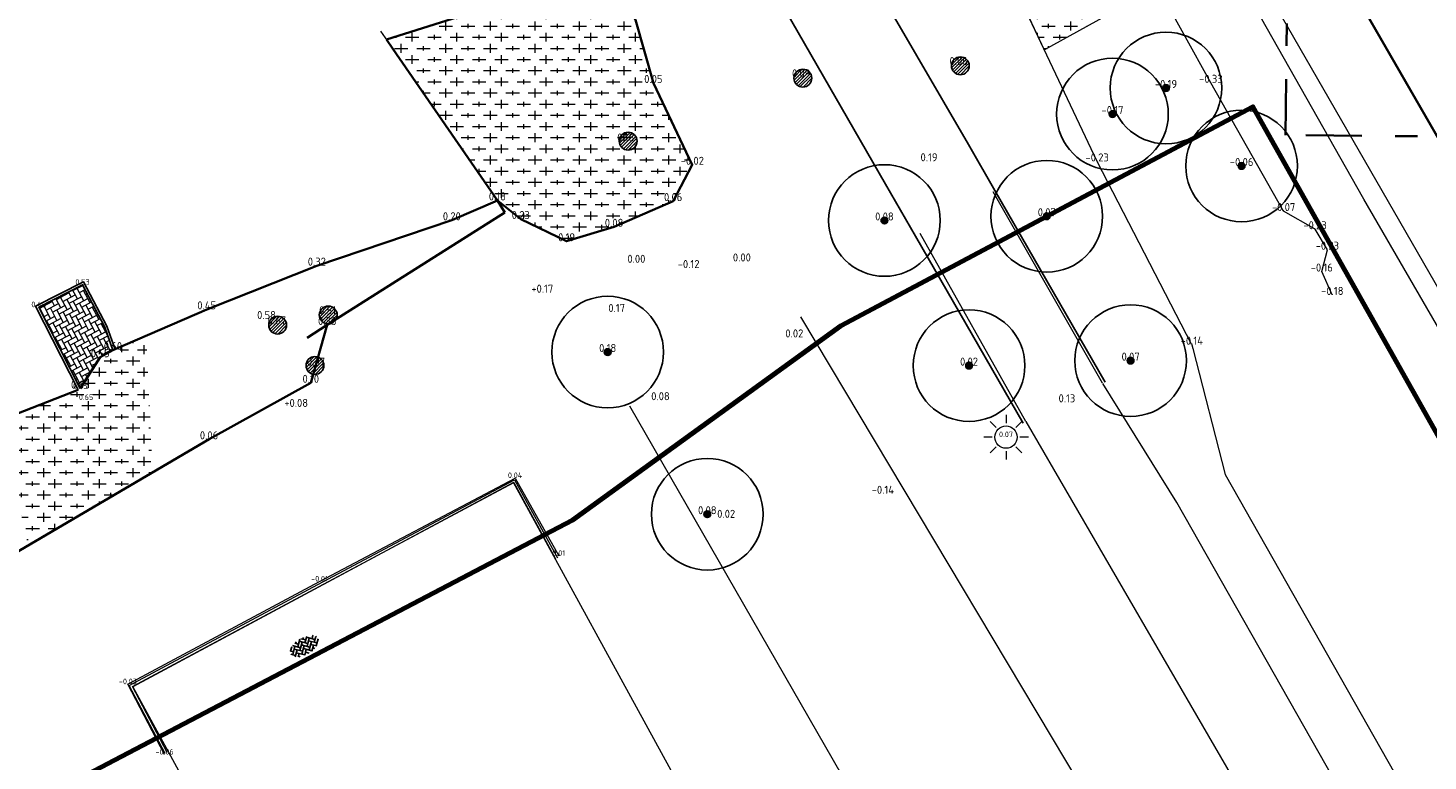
# Model space of a CAD drawing. Header units: metres. Extents: x 108651 to 109770, y 520801 to 521818.
# Tile 43 of 66: x 109184 to 109246, y 521216 to 521249. Entities that reach past the tile are written whole.
import ezdxf
from ezdxf.enums import TextEntityAlignment as Align

# ---------------------------------------------------------------- set-up
doc = ezdxf.new("R2010")
doc.units = ezdxf.units.M
doc.linetypes.add('AL-TEKENBLADGRENS-SO', pattern=[11.5, 2.5, -1.5, 1, -1.5, 1, -1.5, 2.5])
for name, color, linetype, lineweight in [('B-GV-GR-BOOM-S', 253, 'Continuous', 25), ('B-WE-GR-BEPLANTING-G', 253, 'Continuous', 18), ('B-WE-GR-BEPLANTING_CULTUUR_BOSPLANTSOEN-GV', 253, 'Continuous', 18), ('B-WE-GW-WATERGANG_GREPPEL_INSTEEK-G', 253, 'Continuous', 18), ('B-WE-GW-WATERGANG_SLOOT-G', 253, 'Continuous', 18), ('B-WE-KL-ET_LS_OV_LICHTMAST-S', 253, 'Continuous', 25), ('B-WE-VH-KANTOPSLUITING_ACHTERKANTBAND-G', 253, 'Continuous', 18), ('B-WE-VH-KANTVERHARDING-G', 253, 'Continuous', 18), ('B-WE-VH-VERHARDING_ACHTERKANTBAND-G', 253, 'Continuous', 25), ('B-WE-VH-VERHARDING_BETONSTRAATSTEEN-GV', 253, 'Continuous', 18), ('B-WE-VH-VERHARDING_BETONSTRAATSTEEN-S', 253, 'Continuous', 25), ('B-WE-VH-VERHARDING_STRAATBAKSTEEN-GV', 253, 'Continuous', 18), ('B-XX-IE-TERREINAFSCHEIDING_KUNSTMATIG_HEKWERK-G', 253, 'IE-TERREINAFSCHEIDING-KUNSTMATIG', 18), ('B-XX-IE-TERREINAFSCHEIDING_KUNSTMATIG_RASTER-G', 253, 'IE-TERREINAFSCHEIDING-KUNSTMATIG', 18), ('N-WE-KG-WERKGRENS_FASE 3A-G', 10, 'XX-WERKGRENS_CIRCEL', 70), ('V-WE-GR-BEPLANTING-G', 90, 'Continuous', 35), ('V-WE-GR-BOOM_BOSPLANTSOEN-A-200', 80, 'Continuous', 18), ('V-WE-GR-DOORWORTELBARE RUIMTE-S', 80, 'Continuous', 25), ('V-WE-GW-WATERGANG_SLOOT-G', 253, 'Continuous', 35), ('V-WE-IE-TERREINAFSCHEIDING_KUNSTMATIG_HEKWERK_RASTER-G', 30, 'V-IE-TERREINAFSCHEIDING_KUNSTMATIG-SO', 35), ('V-WE-VH-KANTOPSLUITING_OPSLUITBAND_150X250-G', 150, 'VH-OPSLUITBAND_150X250_A-V', 25), ('V-WE-VH-KANTVERHARDING-G', 4, 'Continuous', 25), ('X-XX-AL-T18', 253, 'Continuous', 18), ('X-XX-AL-TEKENBLADGRENS-G', 7, 'AL-TEKENBLADGRENS-SO', 35)]:
    doc.layers.add(name, color=color, linetype=linetype, lineweight=lineweight)
for name, color, linetype in [('B-WE-KL-ET_LS_OV_LICHTMAST-S-HGT', 253, 'Continuous'), ('B-WE-OG-BEBOUWING_HOOFDGEBOUW-G-HGT', 253, 'Continuous'), ('B-XX-IE-TERREINAFSCHEIDING_KUNSTMATIG_RASTER-G-HGT', 253, 'Continuous')]:
    doc.layers.add(name, color=color, linetype=linetype)
doc.layers.add('V-WE-VH-VERHARDING_BETONSTRAATSTEEN-A-200', color=7, linetype='Continuous', lineweight=18, true_color=0x6600cc)
doc.styles.add('ISOCP', font='isocp.shx', dxfattribs={"width": 0.8})
doc.styles.add('NLCS-ISO', font='NLCS-ISO.ttf')
doc.styles.add('NLCS-ISO-M200-T18', font='NLCS-ISO.ttf', dxfattribs={"height": 0.36})
doc.linetypes.add('IE-TERREINAFSCHEIDING-KUNSTMATIG', pattern='A,4,[82,NLCS.SHX,S=0.75,R=90,X=0,Y=0],4,-2', length=10)
doc.linetypes.add('V-IE-TERREINAFSCHEIDING_KUNSTMATIG-SO', pattern='A,2,[24,NLCS.SHX,S=0.6,R=0,X=-1,Y=0],2,[82,NLCS.SHX,S=0.75,R=90,X=0,Y=0],2,[24,NLCS.SHX,S=0.6,R=0,X=1,Y=0],2,-2', length=10)
doc.linetypes.add('VH-OPSLUITBAND_150X250_A-V', pattern='A,4,[24,NLCS.SHX,S=1,R=0,X=0,Y=0],4,-1,2,-1', length=12)
doc.linetypes.add('XX-WERKGRENS_CIRCEL', pattern='A,10,-2.5,[69,NLCS.SHX,S=1,R=0,X=0,Y=0],-2.5', length=15)
pattern_1 = [(0, (0, 0), (0.5, 0.5), [0.6, -0.4]), (90, (0.3, -0.2), (-2, 1e-16), [0.4, -0.6]), (90, (0.8, 0.3), (-2, 1e-16), [0.4, -0.6]), (90, (1.3, -0.1), (-2, 1e-16), [0.2, -0.8]), (90, (1.8, 0.4), (-2, 1e-16), [0.2, -0.8])]

# ---------------------------------------------------------------- blocks, each defined once
blk = doc.blocks.new('SGR-BOOM_01')
h = blk.add_hatch(color=256)
edge = h.paths.add_edge_path()
edge.add_arc((0, 0), 0.15, 0, 360)
for radius in [2.5, 0.15, 0.045]:
    blk.add_circle((0, 0), radius)
blk = doc.blocks.new('SKL-ET_OV_LICHTMAST-SO')
at = {"color": 0, "linetype": 'ByBlock', "lineweight": 18}
for points in [[(-1.41, 1.41), (-0.88, 0.88)], [(0, 2), (0, 1.25)], [(0.88, 0.88), (1.41, 1.41)], [(-1.25, 0), (-2, 0)], [(2, 0), (1.25, 0)], [(-1.41, -1.41), (-0.88, -0.88)], [(0, -1.25), (0, -2)], [(0.88, -0.88), (1.41, -1.41)]]:
    blk.add_lwpolyline(points, dxfattribs=at)
blk.add_circle((0, 0), 1, dxfattribs=at)
blk = doc.blocks.new('SVH-BSS_KEIFORMAAT_KEPER-SO')
at = {"ltscale": 0.1}
for p, q in [((-1.33, 0.22), (-1.11, 0)), ((-1.3, 0.19), (-1.01, 0.48)), ((-1.3, -0.19), (-0.74, 0.37)), ((-1.2, -0.46), (-0.74, 0)), ((-1.14, 0.4), (-1.11, 0.37)), ((-0.93, 0.19), (-0.37, -0.37)), ((-0.9, 0.53), (-0.37, 0)), ((-0.62, 0.62), (-0.37, 0.37)), ((-0.56, 0.19), (-0.05, 0.69)), ((-0.56, 0.56), (-0.46, 0.65)), ((-0.56, -0.19), (0, 0.37)), ((-0.56, -0.56), (0, 0)), ((-0.19, 0.56), (0.37, 0)), ((-0.19, 0.19), (0.37, -0.37)), ((0.05, 0.69), (0.37, 0.37)), ((0.19, 0.56), (0.3, 0.67)), ((0.19, 0.19), (0.61, 0.61)), ((0.19, -0.19), (0.74, 0.37)), ((0.19, -0.56), (0.74, 0)), ((0.56, 0.56), (1.11, 0)), ((0.56, 0.19), (1.11, -0.37)), ((0.93, 0.19), (1.13, 0.38)), ((0.93, -0.19), (1.31, 0.2)), ((1.06, 0.43), (1.11, 0.37)), ((1.3, 0.19), (1.35, 0.14)), ((-1.43, -0.05), (-1.11, -0.37)), ((-0.97, -0.6), (-0.74, -0.37)), ((-0.93, -0.19), (-0.37, -0.74)), ((-0.93, -0.56), (-0.82, -0.67)), ((-0.4, -0.77), (0, -0.37)), ((-0.19, -0.19), (0.37, -0.74)), ((-0.19, -0.56), (0.05, -0.8)), ((-0.05, -0.8), (0, -0.74)), ((0.34, -0.77), (0.74, -0.37)), ((0.56, -0.19), (0.96, -0.59)), ((0.56, -0.56), (0.7, -0.7)), ((0.93, -0.56), (1.39, -0.09)), ((1.3, -0.19), (1.35, -0.24))]:
    blk.add_line(p, q, dxfattribs=at)
at = {"style": 'NLCS-ISO'}
blk.add_attdef('FORMAAT', text='', height=0.45, dxfattribs=at).set_placement((-1.46, -0.05), align=Align.MIDDLE_RIGHT)
blk.add_attdef('KLEUR', text='', height=0.45, dxfattribs=at).set_placement((1.46, -0.05), align=Align.MIDDLE_LEFT)
at = {"style": 'NLCS-ISO', "flags": 1}
blk.add_attdef('FUNCTIE', text='', height=0.45, dxfattribs=at).set_placement((0.03, -0.9), align=Align.MIDDLE_CENTER)
blk = doc.blocks.new('SGR-DOORWORTELBARE RUIMTE')
for p, q in [((-1.99, 0.21), (-0.21, 1.99)), ((-1.95, -0.45), (0.45, 1.95)), ((-1.75, -0.96), (0.96, 1.75)), ((-1.45, -1.37), (1.37, 1.45)), ((-1.07, -1.69), (1.69, 1.07)), ((-0.58, -1.91), (1.91, 0.58)), ((0.04, -2), (2, -0.04)), ((1.04, -1.71), (1.71, -1.04))]:
    blk.add_line(p, q)
at = {"extrusion": (0, 0, -1)}
blk.add_arc((0, 0), 2, 0, 360, dxfattribs=at)

msp = doc.modelspace()

# ---------------------------------------------------------------- hatches: boundary and pattern name
at = {"layer": 'V-WE-GR-BOOM_BOSPLANTSOEN-A-200'}
h = msp.add_hatch(dxfattribs=at)
h.set_pattern_fill('AGR-BOSPLANTSOEN-SO', color=256, scale=0.5, pattern_type=2)
h.set_pattern_definition(pattern_1)
h.paths.add_polyline_path([(109229.11, 521247.931), (109234.192, 521250.751), (109232.305, 521254.147), (109226.766, 521251.388), (109228.428, 521249.369)])
h = msp.add_hatch(dxfattribs=at)
h.set_pattern_fill('AGR-BOSPLANTSOEN-SO', color=256, scale=0.5, pattern_type=2)
h.set_pattern_definition(pattern_1)
h.paths.add_polyline_path([(109199.652, 521248.397), (109204.615, 521241.192), (109205.14, 521240.774), (109205.665, 521240.356), (109207.715, 521239.36), (109209.842, 521240.008), (109212.489, 521241.158), (109213.346, 521242.785), (109211.601, 521246.448), (109210.795, 521249.284), (109209.559, 521251.531)])
h = msp.add_hatch(dxfattribs=at)
h.set_pattern_fill('AGR-BOSPLANTSOEN-SO', color=256, scale=0.5, pattern_type=2)
h.set_pattern_definition(pattern_1)
h.paths.add_polyline_path([(109188.881, 521235.131), (109187.399, 521234.488), (109186.829, 521234.167), (109185.935, 521232.76), (109185.846, 521232.714), (109182.368, 521231.354), (109183.598, 521225.738), (109189.179, 521229.012)])
h.paths.add_polyline_path([(109187.077, 521234.441), (109187.721, 521234.441), (109187.721, 521234.796), (109187.077, 521234.796)], flags=17)
h.paths.add_polyline_path([(109186.502, 521234.11), (109187.156, 521234.11), (109187.156, 521234.463), (109186.502, 521234.463)], flags=17)
h.paths.add_polyline_path([(109185.606, 521232.701), (109186.264, 521232.701), (109186.264, 521233.07), (109185.606, 521233.07)], flags=17)
h.paths.add_polyline_path([(109185.865, 521232.194), (109186.523, 521232.194), (109186.523, 521232.564), (109185.865, 521232.564)], flags=16)
h.paths.add_polyline_path([(109185.865, 521232.194), (109186.523, 521232.194), (109186.523, 521232.564), (109185.865, 521232.564)], flags=16)
h.paths.add_polyline_path([(109185.606, 521232.701), (109186.264, 521232.701), (109186.264, 521233.07), (109185.606, 521233.07)], flags=16)
at = {"layer": 'V-WE-VH-VERHARDING_BETONSTRAATSTEEN-A-200'}
h = msp.add_hatch(dxfattribs=at)
h.set_pattern_fill('AVH-BSS_KEIFORMAAT_ELLEBOOG-SO', color=256, scale=0.2, angle=118, pattern_type=2)
h.set_pattern_definition([(118, (0, 0), (-0.284008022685, 0.086829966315), [0.63, -0.21]), (28, (-0.37084, -0.19718), (-0.284008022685, 0.086829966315), [0.63, -0.21])])
h.paths.add_polyline_path([(109186.036, 521237.413), (109184.071, 521236.406), (109185.935, 521232.76), (109186.829, 521234.167), (109187.399, 521234.488), (109187.038, 521235.515)])
h.paths.add_polyline_path([(109187.077, 521234.441), (109187.721, 521234.441), (109187.721, 521234.796), (109187.077, 521234.796)], flags=9)
h.paths.add_polyline_path([(109186.502, 521234.11), (109187.156, 521234.11), (109187.156, 521234.463), (109186.502, 521234.463)], flags=24)
h.paths.add_polyline_path([(109185.606, 521232.701), (109186.264, 521232.701), (109186.264, 521233.07), (109185.606, 521233.07)], flags=9)
h.paths.add_polyline_path([(109183.732, 521236.35), (109184.41, 521236.35), (109184.41, 521236.703), (109183.732, 521236.703)], flags=9)

# ---------------------------------------------------------------- linework, layer by layer
at = {"layer": 'B-WE-GR-BEPLANTING-G'}
msp.add_lwpolyline([(109242.011, 521236.956), (109241.539, 521238.004), (109241.788, 521238.982), (109241.238, 521239.899), (109239.83, 521240.711), (109236.575, 521246.455), (109232.939, 521253.01), (109229.919, 521258.426)], dxfattribs=at)
at = {"layer": 'B-WE-GR-BEPLANTING_CULTUUR_BOSPLANTSOEN-GV', "flags": 128}
for points in [[(109235.719, 521234.73), (109231.479, 521242.935), (109228.428, 521249.369), (109224.956, 521253.407), (109223.904, 521255.546)], [(109210.528, 521231.992), (109225.5, 521205.935), (109225.658, 521205.68), (109233.413, 521210.502), (109218.207, 521235.982)], [(109235.719, 521234.73), (109235.763, 521234.56)], [(109235.763, 521234.56), (109237.205, 521228.916), (109249.967, 521206.452), (109316.263, 521091.84), (109316.025, 521091.206), (109316.148, 521090.991), (109315.888, 521090.842), (109315.6, 521090.076), (109317.824, 521086.936)]]:
    msp.add_lwpolyline(points, dxfattribs=at)
at = {"layer": 'B-WE-GW-WATERGANG_GREPPEL_INSTEEK-G'}
msp.add_lwpolyline([(109247.705, 521233.86), (109243.422, 521241.243), (109238.034, 521250.774), (109233.132, 521259.137)], dxfattribs=at)
at = {"layer": 'B-WE-GW-WATERGANG_SLOOT-G'}
msp.add_lwpolyline([(109234.776, 521258.066), (109238.968, 521250.766), (109248.192, 521234.771)], dxfattribs=at)
at = {"layer": 'B-WE-VH-KANTOPSLUITING_ACHTERKANTBAND-G'}
msp.add_lwpolyline([(109189.742, 521216.414), (109188.124, 521219.459), (109196.572, 521223.982), (109205.388, 521228.681), (109207.304, 521225.191)], dxfattribs=at)
at = {"layer": 'B-WE-VH-KANTVERHARDING-G'}
msp.add_lwpolyline([(109189.832, 521216.46), (109188.268, 521219.416), (109196.628, 521223.904), (109205.356, 521228.557), (109207.221, 521225.136)], dxfattribs=at)
at = {"layer": 'B-WE-VH-VERHARDING_ACHTERKANTBAND-G'}
for points in [[(109226.903, 521241.629), (109225.715, 521243.69), (109221.093, 521251.657), (109220.693, 521252.354)], [(109223.339, 521239.587), (109221.992, 521241.924), (109217.526, 521249.692), (109217.161, 521250.326)], [(109231.844, 521233.057), (109226.903, 521241.629)], [(109228.165, 521231.212), (109223.339, 521239.587)]]:
    msp.add_lwpolyline(points, dxfattribs=at)
at = {"layer": 'B-WE-VH-VERHARDING_BETONSTRAATSTEEN-GV', "flags": 128}
msp.add_lwpolyline([(109193.179, 521210.431), (109202.381, 521193.567), (109219.458, 521202.757), (109205.343, 521228.559), (109188.284, 521219.412)], close=True, dxfattribs=at)
at = {"layer": 'B-WE-VH-VERHARDING_STRAATBAKSTEEN-GV'}
for points in [[(109231.723, 521232.999), (109226.817, 521241.578)], [(109228.281, 521231.289), (109223.552, 521239.702)]]:
    msp.add_lwpolyline(points, dxfattribs=at)
at = {"layer": 'B-WE-VH-VERHARDING_STRAATBAKSTEEN-GV', "flags": 128}
msp.add_lwpolyline([(109228.281, 521231.289), (109238.511, 521213.672), (109239.857, 521211.33), (109267.649, 521162.971), (109271.095, 521164.934), (109247.798, 521205.209), (109235.042, 521227.662), (109231.728, 521232.99)], dxfattribs=at)
at = {"layer": 'B-XX-IE-TERREINAFSCHEIDING_KUNSTMATIG_HEKWERK-G'}
msp.add_polyline3d([(109199.703, 521248.322, 0.251), (109199.392, 521248.777, 0.252)], dxfattribs=at)
at = {"layer": 'B-XX-IE-TERREINAFSCHEIDING_KUNSTMATIG_RASTER-G'}
msp.add_lwpolyline([(109189.711, 521216.374), (109188.069, 521219.524), (109196.651, 521224.126), (109205.408, 521228.757), (109207.368, 521225.272)], dxfattribs=at)
at = {"layer": 'N-WE-KG-WERKGRENS_FASE 3A-G', "flags": 128}
msp.add_lwpolyline([(109325.985, 521089.891), (109318.976, 521087.098), (109317.759, 521090.31), (109323.357, 521094.593), (109238.454, 521245.385), (109219.993, 521235.574), (109207.975, 521226.877), (109134.352, 521188.292), (109146.681, 521162.038), (109133.203, 521154.372), (109125.139, 521169.625), (109118.97, 521166.626), (109096.884, 521210.772), (109081.12, 521240.821), (109089.41, 521256.905), (109098.836, 521261.004), (109100.773, 521257.626, 0.463993), (109111.285, 521254.28), (109161.484, 521279.683), (109182.49, 521274.188), (109197.384, 521282.23), (109207.411, 521265.019), (109222.743, 521273.13), (109202.684, 521306.819), (109330.854, 521375.957), (109334.104, 521366.956), (109359.352, 521304.007), (109395.916, 521316.767), (109395.014, 521304.654), (109407.223, 521303.045), (109419.647, 521302.279), (109418.208, 521287.556), (109409.708, 521288.408), (109419.013, 521237.753), (109418.562, 521234.864), (109426.445, 521234.185), (109428.101, 521222.066), (109422.353, 521222.198), (109444.16, 521149.248), (109444.21, 521130.53), (109415.056, 521118.995), (109417.942, 521109.017), (109389.8, 521098.734), (109393.219, 521089.125), (109386.118, 521086.75), (109367.934, 521091.648), (109364.106, 521102.437)], format="xyb", close=True, dxfattribs=at)
at = {"layer": 'V-WE-GR-BEPLANTING-G'}
for points in [[(109204.615, 521241.192), (109205.665, 521240.356), (109207.715, 521239.36), (109209.842, 521240.008), (109212.489, 521241.158), (109213.346, 521242.785), (109211.601, 521246.448), (109210.795, 521249.284), (109209.559, 521251.531), (109199.652, 521248.397)], [(109185.935, 521232.76), (109186.829, 521234.167), (109187.399, 521234.488), (109191.598, 521236.311), (109196.529, 521238.268), (109202.575, 521240.299), (109204.615, 521241.192)], [(109162.969, 521213.636), (109191.7, 521230.491), (109196.258, 521233.022), (109196.995, 521235.611)], [(109155.758, 521231.217), (109156.344, 521230.273), (109156.535, 521229.252), (109155.861, 521227.854), (109154.528, 521226.717), (109153.473, 521225.579), (109153.479, 521224.188), (109154.301, 521222.749), (109155.907, 521221.583), (109157.517, 521221), (109159.022, 521221.503), (109160.22, 521222.958), (109160.85, 521225.022), (109162.059, 521226.536), (109163.466, 521227.099), (109165.385, 521226.925), (109167.521, 521226.207), (109169.456, 521226.372), (109178.89, 521229.994), (109185.846, 521232.714)]]:
    msp.add_lwpolyline(points, dxfattribs=at)
at = {"layer": 'V-WE-GR-BOOM_BOSPLANTSOEN-A-200'}
msp.add_lwpolyline([(109229.11, 521247.931), (109234.192, 521250.751), (109232.305, 521254.147), (109226.766, 521251.388), (109228.428, 521249.369)], close=True, dxfattribs=at)
at = {"layer": 'V-WE-GW-WATERGANG_SLOOT-G'}
msp.add_lwpolyline([(109248.192, 521234.771), (109248.689, 521234.365), (109249.187, 521234.375), (109250.071, 521234.651), (109250.576, 521234.824), (109250.855, 521235.227), (109250.837, 521235.665), (109250.755, 521236.274), (109247.746, 521242.246), (109241.254, 521253.523), (109237.973, 521259.188)], dxfattribs=at)
at = {"layer": 'V-WE-IE-TERREINAFSCHEIDING_KUNSTMATIG_HEKWERK_RASTER-G'}
for points in [[(109204.947, 521240.65), (109204.615, 521241.192), (109199.933, 521247.985), (109199.652, 521248.397)], [(109196.093, 521235.039), (109196.995, 521235.611), (109199.923, 521237.467), (109204.947, 521240.65)]]:
    msp.add_lwpolyline(points, dxfattribs=at)
at = {"layer": 'V-WE-VH-KANTOPSLUITING_OPSLUITBAND_150X250-G'}
msp.add_lwpolyline([(109187.493, 521234.521), (109187.13, 521235.555), (109186.078, 521237.547), (109183.936, 521236.45), (109185.846, 521232.714)], dxfattribs=at)
at = {"layer": 'V-WE-VH-KANTVERHARDING-G'}
msp.add_lwpolyline([(109187.399, 521234.488), (109187.038, 521235.515), (109186.036, 521237.413), (109184.071, 521236.406), (109185.935, 521232.76)], dxfattribs=at)
at = {"layer": 'X-XX-AL-TEKENBLADGRENS-G'}
msp.add_lwpolyline([(109261.328, 521166.17), (109261.328, 521243.911), (109239.92, 521244.118), (109240.728, 521327.985)], dxfattribs=at)

# ---------------------------------------------------------------- block references
at = {"layer": 'B-GV-GR-BOOM-S'}
for p in [(109234.561, 521246.225, -0.193), (109232.165, 521245.057, -0.17), (109237.948, 521242.733, -0.065), (109229.223, 521240.48, 0.07), (109221.95, 521240.291, 0.076), (109209.556, 521234.4, 0.181), (109225.74, 521233.791, 0.018), (109232.977, 521234.015, 0.069), (109214.018, 521227.137, 0.083)]:
    msp.add_blockref('SGR-BOOM_01', p, dxfattribs=at)
at = {"layer": 'B-WE-KL-ET_LS_OV_LICHTMAST-S', "xscale": 0.5, "yscale": 0.5}
msp.add_blockref('SKL-ET_OV_LICHTMAST-SO', (109227.397, 521230.588, 0.073), dxfattribs=at)
at = {"layer": 'B-WE-VH-VERHARDING_BETONSTRAATSTEEN-S', "xscale": 0.5, "yscale": 0.5, "rotation": 30.1916}
msp.add_blockref('SVH-BSS_KEIFORMAAT_KEPER-SO', (109195.964, 521221.251), dxfattribs=at)
at = {"layer": 'V-WE-GR-DOORWORTELBARE RUIMTE-S', "xscale": 0.2, "yscale": 0.2, "zscale": 0.2}
for p in [(109225.351, 521247.219, 0.064), (109218.299, 521246.667, 0.089), (109210.472, 521243.845, 0.184), (109197.041, 521236.059, 0.511), (109194.773, 521235.607, 0.672), (109196.445, 521233.798, 0.58)]:
    msp.add_blockref('SGR-DOORWORTELBARE RUIMTE', p, dxfattribs=at)

# ---------------------------------------------------------------- texts
at = {"layer": 'B-WE-KL-ET_LS_OV_LICHTMAST-S-HGT', "style": 'ISOCP'}
msp.add_text('0.07', height=0.25, dxfattribs=at).set_placement((109227.397, 521230.588, 0.073), align=Align.CENTER)
at = {"layer": 'B-WE-OG-BEBOUWING_HOOFDGEBOUW-G-HGT', "style": 'ISOCP'}
for s, p in [('0.53', (109186.036, 521237.413, 0.53)), ('0.45', (109184.071, 521236.406, 0.454)), ('0.65', (109185.935, 521232.76, 0.647)), ('0.65', (109186.194, 521232.253, 0.647)), ('0.65', (109186.194, 521232.253, 0.647))]:
    msp.add_text(s, height=0.25, dxfattribs=at).set_placement(p, align=Align.CENTER)
at = {"layer": 'B-XX-IE-TERREINAFSCHEIDING_KUNSTMATIG_RASTER-G-HGT', "style": 'ISOCP'}
for s, p in [('0.04', (109205.408, 521228.757, 0.037)), ('0.01', (109207.368, 521225.272, 0.009)), ('-0.01', (109196.651, 521224.126, -0.01)), ('-0.03', (109188.069, 521219.524, -0.029)), ('-0.06', (109189.711, 521216.374, -0.062))]:
    msp.add_text(s, height=0.25, dxfattribs=at).set_placement(p, align=Align.CENTER)
at = {"layer": 'X-XX-AL-T18', "style": 'NLCS-ISO-M200-T18'}
for s, p in [('0.06', (109225.274, 521247.251, 0.064)), ('0.05', (109211.601, 521246.448, 0.049)), ('0.09', (109218.223, 521246.699, 0.089)), ('-0.33', (109236.575, 521246.455, -0.327)), ('-0.19', (109234.561, 521246.225, -0.193)), ('-0.17', (109232.165, 521245.057, -0.17)), ('0.18', (109210.366, 521243.83, 0.184)), ('-0.02', (109213.346, 521242.785, -0.019)), ('0.19', (109223.947, 521242.942, 0.189)), ('-0.23', (109231.479, 521242.935, -0.233)), ('-0.06', (109237.948, 521242.733, -0.065)), ('0.18', (109204.615, 521241.192, 0.177)), ('0.18', (109204.615, 521241.192, 0.177)), ('0.06', (109212.489, 521241.158, 0.057)), ('-0.07', (109239.83, 521240.711, -0.071)), ('0.20', (109202.575, 521240.299, 0.203)), ('0.23', (109205.665, 521240.356, 0.234)), ('0.08', (109221.95, 521240.291, 0.076)), ('0.07', (109229.223, 521240.48, 0.07)), ('0.08', (109209.842, 521240.008, 0.078)), ('-0.23', (109241.238, 521239.899, -0.234)), ('0.19', (109207.715, 521239.36, 0.191)), ('-0.23', (109241.788, 521238.982, -0.23)), ('0.32', (109196.529, 521238.268, 0.316)), ('0.00', (109210.842, 521238.396, -0.001)), ('0.00', (109215.566, 521238.456, 0.001)), ('-0.12', (109213.18, 521238.159, -0.116)), ('-0.16', (109241.539, 521238.004, -0.158)), ('-0.18', (109242.011, 521236.956, -0.177)), ('0.45', (109191.598, 521236.311, 0.453)), ('0.58', (109194.277, 521235.877, 0.58)), ('0.51', (109197.009, 521236.09, 0.511)), ('0.17', (109209.958, 521236.192, 0.165)), ('0.67', (109194.741, 521235.639, 0.672)), ('0.35', (109196.995, 521235.611, 0.354)), ('0.02', (109217.916, 521235.054, 0.015)), ('0.60', (109187.399, 521234.488, 0.597)), ('-0.14', (109235.719, 521234.73, -0.142)), ('0.55', (109186.829, 521234.167, 0.553)), ('0.18', (109209.556, 521234.4, 0.181)), ('0.07', (109232.977, 521234.015, 0.069)), ('0.37', (109196.492, 521233.785, 0.37)), ('0.02', (109225.74, 521233.791, 0.018)), ('0.65', (109185.935, 521232.76, 0.647)), ('0.10', (109196.258, 521233.022, 0.098)), ('0.08', (109211.92, 521232.242, 0.082)), ('0.13', (109230.124, 521232.147, 0.131)), ('0.06', (109191.7, 521230.491, 0.06)), ('-0.14', (109221.881, 521228.05, -0.139)), ('0.08', (109214.018, 521227.137, 0.083)), ('0.02', (109214.863, 521226.975, 0.018))]:
    msp.add_text(s, height=0.36, dxfattribs=at).set_placement(p, align=Align.CENTER)
at = {"layer": 'X-XX-AL-T18', "linetype": 'Continuous', "lineweight": 18, "char_height": 0.36, "attachment_point": 8, "style": 'NLCS-ISO-M200-T18'}
for s, insert in [('+0.17', (109206.628, 521237.057, 0.169)), ('+0.08', (109195.604, 521231.942, 0.081))]:
    msp.add_mtext(s, dxfattribs=dict(at, insert=insert))

doc.saveas('drawing.dxf')
